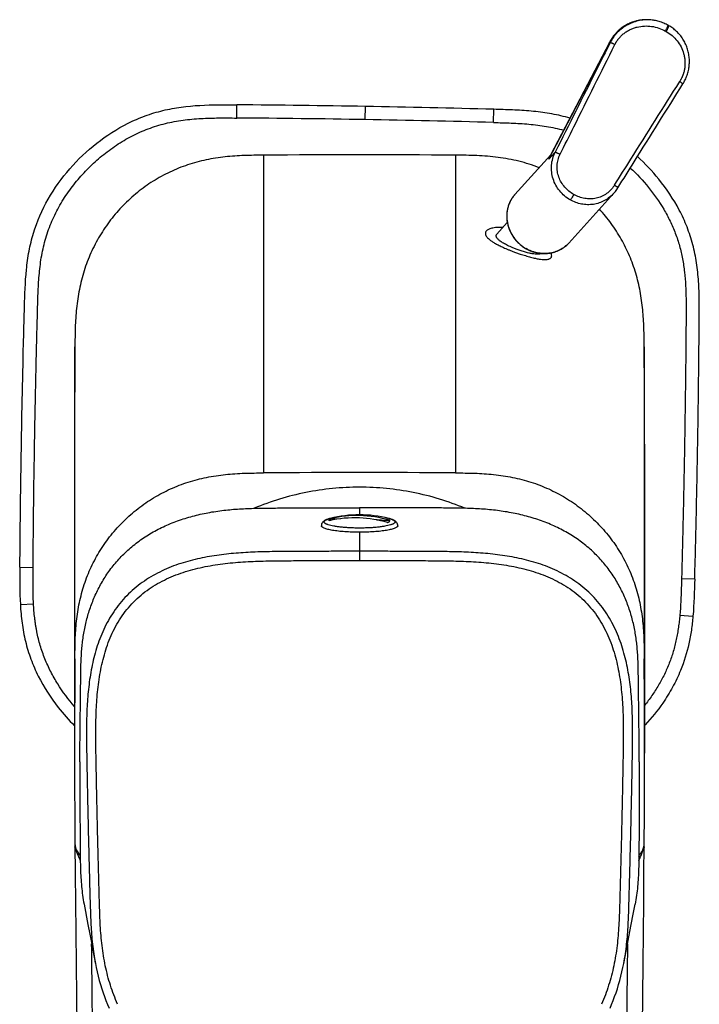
# Model space of a CAD drawing. Header units: millimetres. Extents: x 5 to 344, y -177 to 251.
# Tile 2 of 11: x 5 to 57, y -52 to 22. Entities that reach past the tile are written whole.
import ezdxf

# ---------------------------------------------------------------- set-up
doc = ezdxf.new("R2010")
doc.units = ezdxf.units.MM
doc.header["$LTSCALE"] = 23.1
doc.layers.get('0').update_dxf_attribs({"linetype": 'CONTINUOUS'})

msp = doc.modelspace()

# ---------------------------------------------------------------- linework, layer by layer
at = {"color": 7, "linetype": 'CONTINUOUS'}
for p, q in [((53.596, 22.309), (53.49, 22.324)), ((53.655, 22.3), (53.593, 22.309)), ((54.761, 21.899), (54.704, 21.931)), ((45.807, 12.097), (50.274, 20.658)), ((43.086, 9.097), (45.813, 12.109)), ((45.807, 12.097), (45.807, 12.097)), ((47.162, 5.405), (50.597, 9.198)), ((42.502, 6.963), (41.71, 6.089)), ((43.927, 4.977), (43.93, 4.976)), ((43.927, 4.977), (43.93, 4.975)), ((9.686, -26.133), (9.686, -2.466)), ((52.895, -2.466), (52.895, -26.133)), ((9.661, -9.865), (9.661, -33.309)), ((52.921, -9.865), (52.921, -33.309)), ((29.162, -15.489), (29.842, -15.51)), ((9.686, -40.205), (9.704, -42.456)), ((9.686, -40.286), (9.686, -40.287)), ((52.895, -40.309), (52.896, -40.202)), ((52.895, -40.287), (52.895, -40.286)), ((9.687, -40.415), (9.687, -40.416)), ((52.894, -40.416), (52.894, -40.416)), ((11.102, -48.531), (11.24, -49.258)), ((51.281, -49.555), (51.342, -49.253)), ((52.749, -54.358), (52.806, -49.281)), ((9.803, -51.772), (9.927, -62.806))]:
    msp.add_line(p, q, dxfattribs=at)
at = {"color": 9, "linetype": 'CONTINUOUS'}
for p, q in [((53.515, 22.32), (53.506, 22.321)), ((53.515, 22.319), (53.506, 22.321)), ((54.563, 21.459), (54.503, 21.493)), ((45.65, 11.764), (50.275, 20.622)), ((50.275, 20.622), (50.312, 20.617)), ((21.974, 14.894), (21.982, 15.894)), ((31.721, 14.771), (31.738, 15.771)), ((41.466, 14.553), (41.493, 15.553)), ((24.004, 12.072), (24.004, -12.033)), ((38.577, 12.072), (38.577, -12.033)), ((45.65, 11.764), (46.141, 12.306)), ((42.828, 8.755), (42.826, 8.752)), ((42.828, 8.755), (42.826, 8.752)), ((43.931, 4.983), (43.933, 4.981)), ((43.931, 4.983), (43.933, 4.981)), ((31.291, -14.678), (31.291, -15.21)), ((31.291, -16.537), (31.291, -18.679)), ((5.511, -19.194), (6.511, -19.202)), ((56.729, -20.088), (55.729, -20.061)), ((5.546, -22.017), (6.545, -21.963)), ((55.599, -22.82), (56.595, -22.908)), ((9.686, -40.29), (9.686, -40.289))]:
    msp.add_line(p, q, dxfattribs=at)
at = {"color": 7, "linetype": 'CONTINUOUS'}
for points in [[(53.49, 22.324), (53.395, 22.335), (53.3, 22.344), (53.205, 22.35), (53.109, 22.352), (53.014, 22.352), (52.918, 22.349), (52.823, 22.343), (52.728, 22.334), (52.633, 22.322), (52.538, 22.308), (52.444, 22.29), (52.351, 22.27), (52.258, 22.247), (52.166, 22.221), (52.075, 22.192), (51.985, 22.161), (51.895, 22.126), (51.807, 22.089), (51.72, 22.05), (51.634, 22.008), (51.55, 21.963), (51.467, 21.916), (51.385, 21.866), (51.305, 21.814), (51.227, 21.759), (51.15, 21.702), (51.075, 21.643), (51.002, 21.581), (50.931, 21.517), (50.862, 21.451), (50.794, 21.383), (50.729, 21.313), (50.666, 21.241), (50.606, 21.168), (50.547, 21.092), (50.491, 21.015), (50.437, 20.936), (50.386, 20.855), (50.337, 20.773), (50.29, 20.689), (50.274, 20.658)], [(54.704, 21.931), (54.636, 21.968), (54.553, 22.011), (54.469, 22.052), (54.383, 22.09), (54.296, 22.125), (54.207, 22.158), (54.118, 22.189), (54.027, 22.216), (53.936, 22.241), (53.843, 22.264), (53.75, 22.283), (53.655, 22.3)], [(55.833, 17.48), (55.873, 17.546), (55.919, 17.627), (55.964, 17.709), (56.005, 17.793), (56.045, 17.878), (56.081, 17.964), (56.116, 18.051), (56.148, 18.139), (56.177, 18.228), (56.204, 18.319), (56.228, 18.41), (56.25, 18.502), (56.269, 18.595), (56.285, 18.689), (56.299, 18.783), (56.309, 18.877), (56.317, 18.973), (56.322, 19.068), (56.324, 19.164), (56.324, 19.26), (56.32, 19.355), (56.314, 19.451), (56.305, 19.547), (56.292, 19.642), (56.277, 19.737), (56.259, 19.832), (56.238, 19.926), (56.215, 20.019), (56.188, 20.111), (56.159, 20.203), (56.127, 20.293), (56.092, 20.382), (56.054, 20.47), (56.014, 20.557), (55.971, 20.642), (55.926, 20.726), (55.878, 20.809), (55.828, 20.889), (55.776, 20.968), (55.721, 21.045), (55.664, 21.12), (55.604, 21.194), (55.543, 21.265), (55.479, 21.334), (55.414, 21.402), (55.347, 21.467), (55.277, 21.53), (55.206, 21.591), (55.134, 21.649), (55.059, 21.705), (54.983, 21.759), (54.906, 21.811), (54.827, 21.86), (54.761, 21.899)], [(50.597, 9.198), (50.653, 9.263), (50.708, 9.33), (50.762, 9.399), (50.813, 9.47), (50.862, 9.543), (50.9, 9.602)], [(52.806, -49.281), (52.832, -46.898), (52.856, -44.623), (52.877, -42.458), (52.895, -40.287)], [(9.704, -42.456), (9.725, -44.622), (9.749, -46.896), (9.775, -49.28), (9.803, -51.772)], [(10.38, -44.75), (10.673, -46.285), (10.818, -47.043), (10.961, -47.792), (11.102, -48.531)], [(51.341, -49.258), (51.908, -46.285), (52.054, -45.517), (52.201, -44.75)], [(11.24, -49.253), (11.3, -49.555), (11.375, -49.895), (11.454, -50.226), (11.539, -50.548), (11.629, -50.862), (11.724, -51.17), (11.824, -51.473), (11.929, -51.771), (12.04, -52.066), (12.158, -52.36), (12.276, -52.636)], [(50.306, -52.636), (50.423, -52.36), (50.541, -52.066), (50.652, -51.771), (50.758, -51.473), (50.858, -51.17), (50.952, -50.862), (51.042, -50.548), (51.127, -50.226), (51.207, -49.895), (51.281, -49.555)]]:
    msp.add_lwpolyline(points, dxfattribs=at)
at = {"color": 9, "linetype": 'CONTINUOUS'}
msp.add_lwpolyline([(31.29, -18.224), (31.29, -18.249), (31.29, -18.276), (31.29, -18.303)], dxfattribs=at)
for centre, radius, start, end in [((53.143, 19.153), 3.188, 81.87891, 83.30689), ((53.099, 19.2), 3.162, 152.7012, 153.26111), ((14.274, -984.753), 999.676, 89.000029, 89.558696), ((14.273, -984.752), 999.676, 88.441304, 88.999971), ((49.734, 10.048), 4.43, 152.45152, 157.20727), ((46.333, 11.655), 0.691, 139.05595, 139.97052), ((44.843, 7.506), 2.371, 141.96142, 142.54868), ((44.843, 7.506), 2.37, 140.5966, 141.96138), ((44.842, 7.507), 2.37, 139.91427, 140.59657), ((44.842, 7.507), 2.369, 137.83541, 139.91432), ((44.852, 7.499), 2.382, 146.37371, 148.20193), ((44.849, 7.502), 2.378, 146.10417, 146.37326), ((44.848, 7.502), 2.377, 144.46863, 146.10426), ((44.847, 7.503), 2.375, 144.02476, 144.46846), ((44.845, 7.505), 2.373, 142.54885, 144.02488), ((32.802, -18.279), 2.879, 74.7424, 75.70658), ((32.89, -17.955), 2.544, 73.86858, 74.73022), ((32.946, -17.762), 2.343, 73.61669, 73.85679), ((10.312, -40.284), 0.626, 180.56878, 190.6909), ((52.269, -40.284), 0.625, 349.28432, 359.50408), ((10.331, -40.28), 0.645, 190.69549, 195.75942), ((52.251, -40.28), 0.644, 344.20121, 349.28059)]:
    msp.add_arc(centre, radius, start, end, dxfattribs=at)
at = {"color": 7, "linetype": 'CONTINUOUS'}
for centre, radius, start, end in [((14.263, -985.634), 1001.558, 89.000256, 89.558431), ((14.254, -985.634), 1001.558, 88.441569, 88.999744), ((30.932, -24.206), 8.765, 87.65471, 102.81112), ((31.291, -24.21), 9, 75.70134, 104.29865), ((31.104, -24.027), 8.757, 88.78232, 102.81542), ((31.1, -24.23), 8.959, 73.83955, 88.77869), ((30.924, -24.408), 8.967, 73.84753, 87.65986), ((1008.608, -33.309), 998.948, 179.588413, 179.999999), ((-946.027, -33.309), 998.948, 0.000001, 0.411587), ((1008.608, -33.309), 998.947, 180.000001, 180.392084), ((-946.027, -33.309), 998.947, 359.607916, 359.999999), ((10.853, -40.136), 1.169, 180.42234, 213.33119), ((51.728, -40.136), 1.169, 326.66881, 359.57766), ((30.818, -27.031), 25.051, 213.28423, 214.16807), ((31.739, -27.015), 25.08, 325.83279, 326.71563)]:
    msp.add_arc(centre, radius, start, end, dxfattribs=at)
for centre, major_axis, ratio, start_param, end_param in [((31.291, -1033.791), (0, -1045.889), 0.984808, 3.134518, 3.148667), ((1039.661, -9.865), (0, -1045.889), 0.984808, -1.577871, -1.570796), ((-977.079, -9.865), (0, -1045.889), 0.984808, 1.570796, 1.577871), ((31.291, -1026.361), (1030, 0), 0.984809, 1.563722, 1.577871)]:
    msp.add_ellipse(centre, major_axis=major_axis, ratio=ratio, start_param=start_param, end_param=end_param, dxfattribs=at)
at = {"color": 9, "linetype": 'CONTINUOUS'}
for points, knots in [([(53.513, 22.321), (53.354, 22.344), (53.031, 22.364), (52.549, 22.32), (52.078, 22.202), (51.631, 22.013), (51.219, 21.757), (50.85, 21.44), (50.534, 21.07), (50.363, 20.794), (50.289, 20.65)], [0, 0, 0, 0, 0.124717, 0.24947, 0.374291, 0.499208, 0.624236, 0.749382, 0.874642, 1, 1, 1, 1]), ([(53.506, 22.321), (53.347, 22.339), (53.025, 22.351), (52.545, 22.298), (52.078, 22.173), (51.635, 21.98), (51.227, 21.723), (50.923, 21.459), (50.706, 21.221), (50.509, 20.968), (50.384, 20.76), (50.312, 20.617)], [0, 0, 0, 0, 0.125044, 0.250033, 0.374968, 0.499896, 0.624867, 0.749892, 0.812463, 0.87503, 1, 1, 1, 1]), ([(50.663, 20.466), (50.675, 20.486), (50.698, 20.526), (50.733, 20.586), (50.768, 20.646), (50.802, 20.707), (50.839, 20.765), (50.88, 20.822), (50.922, 20.877), (50.966, 20.931), (51.011, 20.984), (51.073, 21.053), (51.154, 21.135), (51.256, 21.229), (51.399, 21.346), (51.59, 21.478), (51.834, 21.61), (52.09, 21.717), (52.444, 21.824), (52.904, 21.891), (53.461, 21.866), (54.003, 21.737), (54.343, 21.584), (54.503, 21.493)], [0, 0, 0, 0, 0.015644, 0.03129, 0.046944, 0.062593, 0.078233, 0.09389, 0.109561, 0.125224, 0.140879, 0.156534, 0.187845, 0.219145, 0.250432, 0.312946, 0.37541, 0.437843, 0.500271, 0.625059, 0.750041, 0.875119, 1, 1, 1, 1]), ([(54.503, 21.493), (54.519, 21.521), (54.549, 21.575), (54.591, 21.654), (54.628, 21.727), (54.659, 21.791), (54.68, 21.839), (54.693, 21.871), (54.7, 21.89), (54.704, 21.906), (54.707, 21.916), (54.707, 21.923), (54.707, 21.927), (54.706, 21.93), (54.704, 21.931)], [0, 0, 0, 0, 0.194924, 0.381279, 0.552327, 0.701904, 0.82467, 0.874623, 0.916381, 0.949646, 0.974288, 0.983432, 0.990573, 1, 1, 1, 1]), ([(54.563, 21.459), (54.579, 21.487), (54.608, 21.541), (54.65, 21.62), (54.687, 21.693), (54.714, 21.749), (54.732, 21.79), (54.742, 21.816), (54.751, 21.838), (54.757, 21.858), (54.762, 21.873), (54.764, 21.884), (54.764, 21.891), (54.764, 21.895), (54.762, 21.898), (54.761, 21.899)], [0, 0, 0, 0, 0.194548, 0.380555, 0.551307, 0.700665, 0.765627, 0.823329, 0.87328, 0.915083, 0.948455, 0.973294, 0.982589, 0.989934, 1, 1, 1, 1]), ([(54.563, 21.459), (54.723, 21.368), (55.024, 21.156), (55.407, 20.76), (55.704, 20.299), (55.872, 19.874), (55.953, 19.52), (55.987, 19.248), (55.993, 18.974), (55.974, 18.745), (55.945, 18.563), (55.916, 18.428), (55.885, 18.316), (55.857, 18.228), (55.834, 18.163), (55.81, 18.098), (55.784, 18.033), (55.757, 17.969), (55.726, 17.907), (55.692, 17.846), (55.658, 17.786), (55.625, 17.725), (55.602, 17.684), (55.591, 17.664)], [0, 0, 0, 0, 0.125493, 0.250172, 0.374153, 0.497881, 0.559927, 0.622149, 0.684605, 0.747324, 0.778791, 0.810314, 0.841888, 0.857686, 0.873491, 0.889309, 0.905139, 0.920957, 0.936761, 0.952572, 0.968387, 0.984194, 1, 1, 1, 1]), ([(50.312, 20.617), (49.964, 19.925), (48.574, 17.154), (47.184, 14.384), (46.141, 12.306)], [0, 0, 0, 0, 0.249987, 1, 1, 1, 1]), ([(50.274, 20.62), (50.272, 20.627), (50.269, 20.64), (50.271, 20.653), (50.274, 20.658)], [0, 0, 0, 0, 0.556384, 1, 1, 1, 1]), ([(50.663, 20.466), (50.641, 20.477), (50.599, 20.497), (50.537, 20.526), (50.48, 20.552), (50.43, 20.574), (50.388, 20.592), (50.357, 20.604), (50.338, 20.611), (50.327, 20.614), (50.319, 20.616), (50.314, 20.617), (50.312, 20.617)], [0, 0, 0, 0, 0.19136, 0.371085, 0.534938, 0.679053, 0.800047, 0.895113, 0.932232, 0.962138, 0.98472, 1, 1, 1, 1]), ([(55.591, 17.664), (55.609, 17.652), (55.643, 17.629), (55.692, 17.596), (55.734, 17.566), (55.77, 17.54), (55.798, 17.518), (55.816, 17.503), (55.826, 17.493), (55.83, 17.488), (55.832, 17.485), (55.833, 17.483), (55.833, 17.481), (55.833, 17.48)], [0, 0, 0, 0, 0.211259, 0.404447, 0.575523, 0.720915, 0.837631, 0.923368, 0.954156, 0.976818, 0.985171, 0.991646, 1, 1, 1, 1]), ([(6.511, -19.202), (6.518, -18.293), (6.534, -16.475), (6.566, -13.749), (6.606, -11.023), (6.645, -8.751), (6.68, -6.934), (6.708, -5.571), (6.738, -4.208), (6.77, -2.845), (6.799, -1.709), (6.822, -0.801), (6.84, -0.119), (6.858, 0.562), (6.878, 1.243), (6.904, 1.924), (6.943, 2.604), (7, 3.283), (7.081, 3.959), (7.191, 4.632), (7.336, 5.298), (7.518, 5.954), (7.741, 6.599), (8.002, 7.228), (8.299, 7.842), (8.63, 8.437), (9.116, 9.205), (9.661, 9.933), (10.258, 10.619), (10.729, 11.111), (11.223, 11.58), (11.739, 12.025), (12.276, 12.444), (13.02, 12.966), (13.999, 13.544), (15.245, 14.101), (16.549, 14.504), (17.891, 14.754), (19.023, 14.853), (19.93, 14.888), (20.612, 14.899), (21.293, 14.899), (21.747, 14.895), (21.974, 14.894)], [0, 0, 0, 0, 0.062527, 0.125054, 0.18758, 0.250106, 0.281369, 0.312632, 0.343896, 0.37516, 0.406425, 0.422058, 0.43769, 0.453323, 0.468955, 0.484581, 0.500198, 0.515812, 0.531432, 0.547054, 0.562678, 0.578298, 0.593916, 0.609537, 0.625159, 0.640779, 0.656396, 0.687632, 0.703256, 0.718877, 0.734495, 0.750114, 0.765736, 0.78136, 0.812587, 0.843816, 0.875042, 0.906276, 0.937506, 0.953134, 0.968758, 0.984375, 1, 1, 1, 1]), ([(41.466, 14.553), (41.689, 14.547), (42.136, 14.535), (42.806, 14.512), (43.476, 14.479), (44.368, 14.414), (45.479, 14.281), (46.354, 14.091), (46.785, 13.972)], [0, 0, 0, 0, 0.125043, 0.250021, 0.375052, 0.500113, 0.750045, 1, 1, 1, 1]), ([(45.805, 12.099), (45.785, 12.075), (45.748, 12.026), (45.689, 11.916), (45.661, 11.826), (45.65, 11.764)], [0, 0, 0, 0, 0.247287, 0.493904, 1, 1, 1, 1]), ([(47.284, 8.681), (47.132, 8.768), (46.842, 8.97), (46.47, 9.346), (46.174, 9.783), (45.965, 10.267), (45.854, 10.781), (45.845, 11.306), (45.938, 11.823), (46.064, 12.15), (46.141, 12.306)], [0, 0, 0, 0, 0.125439, 0.251079, 0.376516, 0.501541, 0.626173, 0.750631, 0.875183, 1, 1, 1, 1]), ([(46.141, 12.306), (46.143, 12.306), (46.148, 12.305), (46.157, 12.303), (46.169, 12.299), (46.19, 12.291), (46.222, 12.278), (46.267, 12.259), (46.321, 12.235), (46.382, 12.207), (46.447, 12.175), (46.493, 12.153), (46.516, 12.142)], [0, 0, 0, 0, 0.014989, 0.037459, 0.067406, 0.104695, 0.200388, 0.322189, 0.467004, 0.631123, 0.810325, 1, 1, 1, 1]), ([(47.548, 9.09), (47.419, 9.164), (47.173, 9.333), (46.853, 9.644), (46.591, 10.007), (46.4, 10.411), (46.291, 10.844), (46.275, 11.216), (46.307, 11.51), (46.354, 11.727), (46.423, 11.939), (46.483, 12.075), (46.516, 12.142)], [0, 0, 0, 0, 0.125161, 0.250533, 0.375762, 0.500666, 0.625293, 0.749865, 0.812293, 0.87479, 0.93736, 1, 1, 1, 1]), ([(51.839, 11.101), (52.334, 10.644), (53.259, 9.657), (54.231, 8.273), (54.868, 7.084), (55.269, 6.155), (55.534, 5.354), (55.702, 4.701), (55.806, 4.206), (55.89, 3.707), (55.977, 3.038), (56.043, 2.198), (56.069, 1.355), (56.075, 0.681), (56.075, 0.175), (56.071, -0.331), (56.067, -0.837), (56.063, -1.343), (56.057, -2.017), (56.049, -2.861), (56.039, -3.873), (56.027, -4.884), (56.01, -6.234), (55.987, -7.92), (55.954, -9.944), (55.917, -11.967), (55.877, -13.991), (55.817, -16.689), (55.766, -18.712), (55.729, -20.061)], [0, 0, 0, 0, 0.062429, 0.124863, 0.156094, 0.187331, 0.218561, 0.23418, 0.249803, 0.265427, 0.281049, 0.312283, 0.343511, 0.359133, 0.374761, 0.390393, 0.406025, 0.421656, 0.437288, 0.468551, 0.499814, 0.531077, 0.562339, 0.624862, 0.687384, 0.749907, 0.81243, 0.874953, 1, 1, 1, 1]), ([(50.637, 9.799), (50.598, 9.736), (50.513, 9.614), (50.322, 9.389), (50.045, 9.146), (49.725, 8.965), (49.453, 8.861), (49.173, 8.786), (48.81, 8.745), (48.446, 8.774), (48.16, 8.836), (47.879, 8.924), (47.677, 9.017), (47.548, 9.09)], [0, 0, 0, 0, 0.063381, 0.126567, 0.252021, 0.376425, 0.438425, 0.500335, 0.624085, 0.748435, 0.811012, 0.873829, 1, 1, 1, 1]), ([(50.9, 9.602), (50.901, 9.603), (50.901, 9.605), (50.899, 9.607), (50.897, 9.61), (50.892, 9.615), (50.881, 9.626), (50.861, 9.642), (50.831, 9.666), (50.792, 9.694), (50.746, 9.726), (50.693, 9.762), (50.656, 9.786), (50.637, 9.799)], [0, 0, 0, 0, 0.007917, 0.014303, 0.022629, 0.045374, 0.076382, 0.162829, 0.280396, 0.426504, 0.597841, 0.790481, 1, 1, 1, 1]), ([(50.586, 9.186), (50.485, 9.074), (50.264, 8.867), (49.887, 8.617), (49.474, 8.437), (49.036, 8.331), (48.585, 8.303), (48.134, 8.353), (47.694, 8.476), (47.417, 8.606), (47.284, 8.681)], [0, 0, 0, 0, 0.125431, 0.250007, 0.374014, 0.49792, 0.622211, 0.74725, 0.873207, 1, 1, 1, 1]), ([(47.548, 9.09), (47.523, 9.046), (47.474, 8.961), (47.402, 8.845), (47.347, 8.762), (47.308, 8.71), (47.292, 8.69), (47.284, 8.681)], [0, 0, 0, 0, 0.314503, 0.603222, 0.83898, 0.929906, 1, 1, 1, 1]), ([(42.826, 8.752), (42.78, 8.678), (42.697, 8.524), (42.596, 8.28), (42.523, 8.026), (42.46, 7.675), (42.453, 7.222), (42.554, 6.683), (42.763, 6.168), (43.018, 5.776), (43.265, 5.495), (43.537, 5.238), (43.768, 5.076), (43.931, 4.983)], [0, 0, 0, 0, 0.059889, 0.12003, 0.1805, 0.241363, 0.364266, 0.489043, 0.615521, 0.743254, 0.807471, 0.871753, 1, 1, 1, 1]), ([(42.155, 6.581), (42.058, 6.587), (41.878, 6.592), (41.63, 6.58), (41.425, 6.553), (41.26, 6.515), (41.129, 6.47), (41.027, 6.419), (40.95, 6.365), (40.894, 6.307), (40.857, 6.248), (40.838, 6.186), (40.834, 6.124), (40.845, 6.061), (40.867, 5.998), (40.902, 5.935), (40.947, 5.871), (41.024, 5.781), (41.148, 5.668), (41.33, 5.535), (41.552, 5.396), (41.817, 5.252), (42.131, 5.1), (42.43, 4.969), (42.704, 4.858), (42.94, 4.767), (43.203, 4.671), (43.388, 4.607), (43.486, 4.574)], [0, 0, 0, 0, 0.062547, 0.115507, 0.159212, 0.194919, 0.224041, 0.247882, 0.267596, 0.28423, 0.298764, 0.312124, 0.32514, 0.338483, 0.352641, 0.367938, 0.384584, 0.402715, 0.443769, 0.491732, 0.547239, 0.61122, 0.685142, 0.771461, 0.820463, 0.87426, 0.933925, 1, 1, 1, 1]), ([(47.162, 5.405), (47.067, 5.3), (46.857, 5.106), (46.493, 4.876), (46.092, 4.711), (45.664, 4.618), (45.221, 4.598), (44.851, 4.643), (44.559, 4.714), (44.272, 4.809), (44.065, 4.906), (43.933, 4.981)], [0, 0, 0, 0, 0.121113, 0.242755, 0.365391, 0.489366, 0.61487, 0.741919, 0.806033, 0.870463, 1, 1, 1, 1]), ([(43.486, 4.574), (43.549, 4.553), (43.678, 4.511), (43.876, 4.45), (44.076, 4.392), (44.271, 4.337), (44.456, 4.29), (44.67, 4.241), (44.899, 4.196), (45.133, 4.164), (45.321, 4.152), (45.471, 4.155), (45.592, 4.172), (45.688, 4.2), (45.763, 4.239), (45.818, 4.288), (45.854, 4.347), (45.872, 4.415), (45.872, 4.489), (45.857, 4.571), (45.837, 4.626), (45.825, 4.654)], [0, 0, 0, 0, 0.071224, 0.145886, 0.221234, 0.29464, 0.363307, 0.425514, 0.53048, 0.6132, 0.678886, 0.731595, 0.774278, 0.809225, 0.838425, 0.863861, 0.887591, 0.911616, 0.937608, 0.966788, 1, 1, 1, 1]), ([(31.291, -16.219), (31.169, -16.219), (30.929, -16.216), (30.574, -16.203), (30.233, -16.183), (29.911, -16.154), (29.614, -16.119), (29.347, -16.077), (29.116, -16.029), (28.949, -15.983), (28.836, -15.944), (28.767, -15.914), (28.71, -15.885), (28.665, -15.854), (28.631, -15.823), (28.608, -15.791), (28.599, -15.758), (28.604, -15.724), (28.621, -15.691), (28.651, -15.66), (28.693, -15.629), (28.746, -15.599), (28.811, -15.57), (28.918, -15.53), (29.006, -15.505), (29.068, -15.489)], [0, 0, 0, 0, 0.108282, 0.214638, 0.317182, 0.414102, 0.503706, 0.584459, 0.655026, 0.714338, 0.739544, 0.761714, 0.780859, 0.797066, 0.810553, 0.821761, 0.831502, 0.841002, 0.851578, 0.864197, 0.879414, 0.897511, 0.918613, 0.942753, 1, 1, 1, 1]), ([(33.606, -15.514), (33.635, -15.523), (33.689, -15.539), (33.763, -15.567), (33.827, -15.595), (33.88, -15.624), (33.923, -15.654), (33.954, -15.684), (33.974, -15.715), (33.982, -15.748), (33.977, -15.781), (33.96, -15.812), (33.931, -15.843), (33.891, -15.872), (33.84, -15.901), (33.779, -15.93), (33.706, -15.958), (33.59, -15.996), (33.421, -16.039), (33.189, -16.084), (32.926, -16.124), (32.634, -16.158), (32.319, -16.185), (31.986, -16.204), (31.641, -16.216), (31.408, -16.219), (31.291, -16.219)], [0, 0, 0, 0, 0.02731, 0.051702, 0.073149, 0.091676, 0.107382, 0.1205, 0.131485, 0.141145, 0.150661, 0.161261, 0.173847, 0.188943, 0.206821, 0.227605, 0.251333, 0.277989, 0.339826, 0.412382, 0.494595, 0.585178, 0.682663, 0.785446, 0.891817, 1, 1, 1, 1]), ([(31.291, -17.981), (30.812, -17.981), (29.856, -17.982), (28.421, -17.985), (27.226, -17.989), (26.269, -17.993), (25.55, -17.998), (24.828, -18.004), (24.104, -18.016), (23.378, -18.039), (22.648, -18.074), (21.916, -18.124), (21.182, -18.194), (20.448, -18.286), (19.714, -18.405), (18.982, -18.554), (18.253, -18.738), (17.53, -18.961), (16.817, -19.229), (16.119, -19.545), (15.442, -19.914), (14.793, -20.338), (14.18, -20.817), (13.61, -21.35), (13.091, -21.932), (12.626, -22.558), (12.085, -23.435), (11.547, -24.599), (11.1, -26.053), (10.86, -27.285), (10.73, -28.271), (10.635, -29.251), (10.585, -30.23), (10.565, -31.205), (10.562, -31.932), (10.568, -32.656), (10.58, -33.377), (10.592, -34.096), (10.606, -34.814), (10.62, -35.531), (10.639, -36.488), (10.664, -37.684), (10.696, -39.119), (10.731, -40.554), (10.761, -41.75), (10.786, -42.707), (10.806, -43.424), (10.826, -44.142), (10.846, -44.861), (10.869, -45.584), (10.91, -46.559), (11.003, -47.787), (11.147, -48.765), (11.24, -49.253)], [0, 0, 0, 0, 0.030453, 0.060891, 0.091325, 0.106561, 0.121822, 0.137121, 0.152482, 0.167913, 0.183416, 0.198987, 0.214622, 0.230319, 0.246085, 0.261935, 0.277888, 0.293936, 0.310084, 0.326332, 0.34268, 0.359117, 0.375624, 0.39217, 0.408719, 0.425239, 0.441689, 0.474301, 0.506506, 0.538322, 0.554104, 0.569806, 0.60099, 0.616478, 0.631905, 0.647274, 0.662573, 0.677812, 0.693042, 0.708275, 0.723507, 0.753972, 0.784436, 0.8149, 0.845363, 0.860595, 0.875826, 0.89106, 0.906299, 0.92163, 0.937108, 0.968396, 1, 1, 1, 1]), ([(51.342, -49.253), (51.435, -48.765), (51.578, -47.787), (51.671, -46.559), (51.713, -45.584), (51.735, -44.861), (51.755, -44.142), (51.775, -43.424), (51.795, -42.707), (51.82, -41.75), (51.85, -40.554), (51.885, -39.119), (51.917, -37.684), (51.942, -36.488), (51.961, -35.531), (51.975, -34.814), (51.989, -34.096), (52.002, -33.377), (52.013, -32.656), (52.019, -31.932), (52.016, -31.205), (51.996, -30.23), (51.946, -29.251), (51.851, -28.271), (51.721, -27.285), (51.481, -26.053), (51.034, -24.599), (50.497, -23.435), (49.955, -22.558), (49.49, -21.932), (48.971, -21.35), (48.401, -20.817), (47.788, -20.338), (47.139, -19.914), (46.462, -19.545), (45.764, -19.229), (45.051, -18.961), (44.328, -18.738), (43.599, -18.554), (42.867, -18.405), (42.133, -18.286), (41.399, -18.194), (40.665, -18.124), (39.933, -18.074), (39.204, -18.039), (38.477, -18.016), (37.753, -18.004), (37.032, -17.998), (36.312, -17.993), (35.355, -17.989), (34.16, -17.985), (32.725, -17.982), (31.769, -17.981), (31.291, -17.981)], [0, 0, 0, 0, 0.031604, 0.062892, 0.07837, 0.093701, 0.10894, 0.124174, 0.139405, 0.154637, 0.1851, 0.215564, 0.246028, 0.276493, 0.291725, 0.306958, 0.322188, 0.337427, 0.352726, 0.368095, 0.383522, 0.39901, 0.430194, 0.445896, 0.461678, 0.493494, 0.525699, 0.558311, 0.574761, 0.591281, 0.60783, 0.624376, 0.640883, 0.65732, 0.673668, 0.689916, 0.706064, 0.722112, 0.738065, 0.753915, 0.769681, 0.785378, 0.801013, 0.816584, 0.832087, 0.847518, 0.862879, 0.878178, 0.893439, 0.908675, 0.939109, 0.969547, 1, 1, 1, 1]), ([(6.545, -21.963), (6.533, -21.733), (6.498, -20.813), (6.506, -19.892), (6.511, -19.202)], [0, 0, 0, 0, 0.250008, 1, 1, 1, 1]), ([(12.925, -52.353), (12.719, -51.882), (12.359, -50.919), (12.036, -49.675), (11.849, -48.665), (11.742, -47.902), (11.665, -47.136), (11.612, -46.367), (11.577, -45.598), (11.554, -44.828), (11.532, -44.058), (11.511, -43.288), (11.49, -42.518), (11.463, -41.492), (11.431, -40.208), (11.394, -38.668), (11.361, -37.128), (11.334, -35.845), (11.314, -34.818), (11.3, -34.048), (11.289, -33.407), (11.28, -32.893), (11.274, -32.38), (11.27, -31.738), (11.279, -30.712), (11.317, -29.686), (11.4, -28.663), (11.519, -27.643), (11.702, -26.632), (11.967, -25.64), (12.212, -24.91), (12.509, -24.199), (12.862, -23.514), (13.272, -22.862), (13.742, -22.25), (14.268, -21.687), (14.846, -21.177), (15.469, -20.724), (16.13, -20.328), (16.821, -19.988), (17.774, -19.604), (19.008, -19.245), (20.271, -19.011), (21.289, -18.884), (22.056, -18.813), (22.824, -18.763), (23.593, -18.729), (24.234, -18.712), (24.747, -18.703), (25.132, -18.699), (25.517, -18.696), (26.03, -18.692), (26.672, -18.689), (27.442, -18.686), (28.211, -18.683), (28.981, -18.681), (30.008, -18.68), (30.777, -18.679), (31.291, -18.679)], [0, 0, 0, 0, 0.031249, 0.062499, 0.07813, 0.09376, 0.109391, 0.125022, 0.140653, 0.156285, 0.171917, 0.187548, 0.20318, 0.218812, 0.250075, 0.281338, 0.312602, 0.343865, 0.359497, 0.375128, 0.39076, 0.398576, 0.406392, 0.422022, 0.437645, 0.468888, 0.484511, 0.500134, 0.531369, 0.546992, 0.562612, 0.578232, 0.593852, 0.60947, 0.625088, 0.640706, 0.656324, 0.671942, 0.687562, 0.703181, 0.718803, 0.750042, 0.781263, 0.796884, 0.812515, 0.828146, 0.843767, 0.859384, 0.867194, 0.875007, 0.882821, 0.890634, 0.906259, 0.921882, 0.937505, 0.953128, 0.968752, 1, 1, 1, 1]), ([(31.291, -18.679), (31.804, -18.679), (32.574, -18.68), (33.6, -18.681), (34.37, -18.683), (35.139, -18.686), (35.909, -18.689), (36.551, -18.692), (37.064, -18.696), (37.449, -18.699), (37.834, -18.703), (38.347, -18.712), (38.988, -18.729), (39.757, -18.763), (40.525, -18.813), (41.292, -18.884), (42.311, -19.011), (43.573, -19.245), (44.807, -19.604), (45.76, -19.988), (46.451, -20.328), (47.112, -20.724), (47.735, -21.177), (48.314, -21.687), (48.839, -22.25), (49.309, -22.862), (49.719, -23.514), (50.072, -24.199), (50.369, -24.91), (50.614, -25.64), (50.88, -26.632), (51.062, -27.643), (51.181, -28.663), (51.265, -29.686), (51.302, -30.712), (51.311, -31.738), (51.307, -32.38), (51.301, -32.893), (51.293, -33.407), (51.281, -34.048), (51.267, -34.818), (51.247, -35.845), (51.221, -37.128), (51.187, -38.668), (51.15, -40.208), (51.118, -41.492), (51.091, -42.518), (51.07, -43.288), (51.049, -44.058), (51.027, -44.828), (51.004, -45.598), (50.969, -46.367), (50.916, -47.136), (50.839, -47.902), (50.732, -48.665), (50.545, -49.675), (50.222, -50.919), (49.862, -51.882), (49.656, -52.353)], [0, 0, 0, 0, 0.031248, 0.046872, 0.062495, 0.078118, 0.093741, 0.109366, 0.117179, 0.124993, 0.132806, 0.140616, 0.156233, 0.171854, 0.187485, 0.203116, 0.218737, 0.249958, 0.281197, 0.296819, 0.312438, 0.328058, 0.343676, 0.359294, 0.374912, 0.39053, 0.406148, 0.421768, 0.437388, 0.453008, 0.468631, 0.499866, 0.515489, 0.531112, 0.562355, 0.577978, 0.593608, 0.601424, 0.60924, 0.624872, 0.640503, 0.656135, 0.687398, 0.718662, 0.749925, 0.781188, 0.79682, 0.812452, 0.828083, 0.843715, 0.859347, 0.874978, 0.890609, 0.90624, 0.92187, 0.937501, 0.968751, 1, 1, 1, 1]), ([(55.729, -20.061), (55.723, -20.291), (55.698, -21.211), (55.66, -22.132), (55.599, -22.82)], [0, 0, 0, 0, 0.250021, 1, 1, 1, 1]), ([(9.66, -29.758), (9.192, -29.22), (8.549, -28.358), (7.841, -27.117), (7.468, -26.306), (7.217, -25.637), (7.052, -25.128), (6.912, -24.611), (6.815, -24.176), (6.749, -23.825), (6.705, -23.561), (6.667, -23.296), (6.622, -22.942), (6.579, -22.498), (6.555, -22.142), (6.545, -21.963)], [0, 0, 0, 0, 0.249836, 0.374846, 0.499852, 0.562365, 0.624879, 0.687399, 0.749919, 0.781178, 0.812438, 0.843698, 0.87496, 0.93748, 1, 1, 1, 1]), ([(55.599, -22.82), (55.585, -22.975), (55.554, -23.285), (55.495, -23.749), (55.421, -24.211), (55.333, -24.67), (55.227, -25.126), (55.103, -25.577), (54.961, -26.022), (54.8, -26.462), (54.622, -26.894), (54.361, -27.46), (53.992, -28.148), (53.488, -28.936), (53.116, -29.437), (52.922, -29.681)], [0, 0, 0, 0, 0.062506, 0.125012, 0.187517, 0.25002, 0.312523, 0.375031, 0.437535, 0.500036, 0.562535, 0.625038, 0.750027, 0.875016, 1, 1, 1, 1]), ([(9.687, -40.416), (9.687, -40.419), (9.688, -40.427), (9.692, -40.446), (9.701, -40.478), (9.715, -40.523), (9.734, -40.577), (9.756, -40.636), (9.78, -40.701), (9.806, -40.769), (9.844, -40.864), (9.895, -40.987), (9.959, -41.137), (10.025, -41.29), (10.071, -41.393), (10.095, -41.445)], [0, 0, 0, 0, 0.008785, 0.020813, 0.053976, 0.097559, 0.149391, 0.20745, 0.270118, 0.336188, 0.404824, 0.547652, 0.695506, 0.846646, 1, 1, 1, 1]), ([(9.71, -40.455), (9.707, -40.452), (9.702, -40.446), (9.694, -40.437), (9.688, -40.427), (9.687, -40.419), (9.687, -40.416)], [0, 0, 0, 0, 0.295243, 0.537825, 0.762715, 1, 1, 1, 1]), ([(9.71, -40.455), (9.712, -40.457), (9.722, -40.468), (9.732, -40.48), (9.739, -40.489)], [0, 0, 0, 0, 0.213613, 1, 1, 1, 1]), ([(52.486, -41.445), (52.51, -41.393), (52.556, -41.29), (52.623, -41.137), (52.686, -40.987), (52.746, -40.842), (52.792, -40.725), (52.826, -40.637), (52.847, -40.577), (52.866, -40.523), (52.88, -40.478), (52.889, -40.446), (52.893, -40.427), (52.894, -40.419), (52.894, -40.416)], [0, 0, 0, 0, 0.153379, 0.304537, 0.452419, 0.595273, 0.729965, 0.792619, 0.850706, 0.9026, 0.946237, 0.979393, 0.991355, 1, 1, 1, 1]), ([(52.843, -40.489), (52.845, -40.486), (52.854, -40.474), (52.864, -40.463), (52.871, -40.455)], [0, 0, 0, 0, 0.28553, 1, 1, 1, 1]), ([(52.894, -40.416), (52.894, -40.417), (52.893, -40.421), (52.892, -40.427), (52.89, -40.432), (52.886, -40.438), (52.879, -40.445), (52.874, -40.452), (52.871, -40.455)], [0, 0, 0, 0, 0.09938, 0.248843, 0.361339, 0.462182, 0.692904, 1, 1, 1, 1]), ([(11.032, -54.553), (11.019, -53.422), (10.994, -51.16), (10.968, -48.898), (10.956, -47.768)], [0, 0, 0, 0, 0.5, 1, 1, 1, 1]), ([(51.625, -47.768), (51.613, -48.898), (51.588, -51.16), (51.562, -53.422), (51.549, -54.553)], [0, 0, 0, 0, 0.5, 1, 1, 1, 1])]:
    msp.add_open_spline(points, degree=3, knots=knots, dxfattribs=at)
at = {"color": 7, "linetype": 'CONTINUOUS'}
for points, knots in [([(46.516, 12.142), (46.862, 12.836), (48.245, 15.61), (49.627, 18.385), (50.663, 20.466)], [0, 0, 0, 0, 0.250014, 1, 1, 1, 1]), ([(50.637, 9.799), (51.05, 10.454), (52.702, 13.076), (54.353, 15.698), (55.591, 17.664)], [0, 0, 0, 0, 0.250016, 1, 1, 1, 1]), ([(50.9, 9.602), (51.312, 10.259), (52.956, 12.885), (54.6, 15.511), (55.833, 17.48)], [0, 0, 0, 0, 0.250015, 1, 1, 1, 1]), ([(5.511, -19.194), (5.533, -16.37), (5.6, -10.722), (5.725, -4.608), (5.82, -0.841), (5.87, 1.011), (5.925, 2.882), (6.183, 4.778), (6.624, 6.621), (7.579, 8.81), (9.239, 11.099), (11.277, 13.045), (13.267, 14.327), (15.008, 15.079), (16.367, 15.489), (18.249, 15.835), (19.896, 15.898), (21.28, 15.899), (21.749, 15.896), (21.982, 15.894)], [0, 0, 0, 0, 0.193998, 0.387996, 0.420328, 0.452659, 0.515736, 0.546168, 0.576082, 0.635691, 0.695908, 0.756391, 0.816477, 0.846293, 0.876218, 0.906144, 0.967985, 0.983992, 1, 1, 1, 1]), ([(47.257, 14.877), (47.202, 14.894), (46.693, 15.04), (45.716, 15.256), (44.314, 15.431), (43.139, 15.5), (42.198, 15.534), (41.728, 15.547), (41.493, 15.553)], [0, 0, 0, 0, 0.029918, 0.272438, 0.514959, 0.757479, 0.87874, 1, 1, 1, 1]), ([(24.004, 12.072), (23.518, 12.069), (22.789, 12.061), (21.817, 12.013), (21.091, 11.951), (20.368, 11.855), (19.65, 11.724), (18.941, 11.554), (18.242, 11.344), (17.557, 11.092), (16.889, 10.8), (16.239, 10.469), (15.61, 10.099), (15.005, 9.691), (14.231, 9.102), (13.331, 8.282), (12.375, 7.177), (11.552, 5.97), (10.99, 4.89), (10.618, 3.991), (10.378, 3.303), (10.178, 2.601), (10.017, 1.89), (9.892, 1.171), (9.801, 0.447), (9.742, -0.28), (9.697, -1.251), (9.69, -1.98), (9.686, -2.466)], [0, 0, 0, 0, 0.062508, 0.093762, 0.125016, 0.15627, 0.187524, 0.218777, 0.25003, 0.281283, 0.312535, 0.343788, 0.375041, 0.406294, 0.437546, 0.500025, 0.562505, 0.624984, 0.687463, 0.718716, 0.749969, 0.781222, 0.812475, 0.843729, 0.874983, 0.906237, 0.937492, 1, 1, 1, 1]), ([(44.922, 11.125), (44.671, 11.223), (44.164, 11.402), (43.386, 11.621), (42.597, 11.791), (41.8, 11.916), (40.997, 11.998), (40.191, 12.044), (39.384, 12.065), (38.846, 12.07), (38.577, 12.072)], [0, 0, 0, 0, 0.124994, 0.249988, 0.374986, 0.499985, 0.624986, 0.749989, 0.874994, 1, 1, 1, 1]), ([(56.729, -20.088), (56.78, -18.207), (56.872, -14.442), (56.978, -8.796), (57.038, -4.174), (57.064, -1.35), (57.074, 0.062), (57.079, 1.087), (57.035, 2.499), (56.892, 3.905), (56.609, 5.29), (56.169, 6.635), (55.382, 8.348), (54.154, 10.182), (52.962, 11.438), (52.379, 11.963)], [0, 0, 0, 0, 0.169007, 0.338013, 0.50702, 0.583963, 0.591523, 0.633775, 0.676026, 0.718278, 0.76053, 0.802781, 0.845033, 0.929536, 1, 1, 1, 1]), ([(43.086, 9.097), (43.021, 9.026), (42.9, 8.875), (42.747, 8.628), (42.625, 8.363), (42.534, 8.084), (42.477, 7.795), (42.453, 7.499), (42.464, 7.2), (42.523, 6.801), (42.68, 6.314), (42.94, 5.87), (43.201, 5.551), (43.421, 5.333), (43.664, 5.14), (43.838, 5.028), (43.927, 4.977)], [0, 0, 0, 0, 0.060111, 0.120332, 0.18077, 0.241516, 0.302647, 0.36422, 0.426267, 0.488797, 0.61503, 0.742723, 0.807002, 0.871379, 0.935746, 1, 1, 1, 1]), ([(52.895, -2.466), (52.892, -1.996), (52.882, -1.057), (52.804, 0.352), (52.609, 1.75), (52.279, 3.123), (51.799, 4.451), (51.174, 5.718), (50.408, 6.905), (49.812, 7.634), (49.495, 7.981)], [0, 0, 0, 0, 0.125038, 0.250061, 0.375067, 0.500061, 0.625047, 0.750031, 0.875015, 1, 1, 1, 1]), ([(43.486, 4.835), (43.385, 4.868), (43.199, 4.934), (42.941, 5.035), (42.72, 5.13), (42.528, 5.22), (42.36, 5.306), (42.213, 5.388), (42.085, 5.467), (41.974, 5.543), (41.88, 5.618), (41.801, 5.69), (41.739, 5.761), (41.692, 5.83), (41.664, 5.899), (41.656, 5.956), (41.661, 5.999), (41.675, 6.042), (41.694, 6.071), (41.71, 6.089)], [0, 0, 0, 0, 0.135062, 0.251462, 0.352765, 0.442051, 0.521475, 0.59251, 0.656181, 0.71321, 0.764124, 0.809329, 0.849196, 0.884163, 0.914923, 0.942752, 0.956284, 0.970039, 1, 1, 1, 1]), ([(43.93, 4.975), (44.062, 4.901), (44.269, 4.804), (44.556, 4.709), (44.847, 4.638), (45.217, 4.594), (45.66, 4.615), (46.089, 4.709), (46.491, 4.874), (46.856, 5.105), (47.067, 5.3), (47.162, 5.405)], [0, 0, 0, 0, 0.129193, 0.193477, 0.257468, 0.384348, 0.509801, 0.633847, 0.756664, 0.878574, 1, 1, 1, 1]), ([(45.079, 4.615), (45.056, 4.602), (45, 4.581), (44.9, 4.562), (44.769, 4.556), (44.599, 4.566), (44.38, 4.596), (44.109, 4.653), (43.803, 4.734), (43.591, 4.8), (43.486, 4.835)], [0, 0, 0, 0, 0.04812, 0.108842, 0.186699, 0.287722, 0.420216, 0.592271, 0.796341, 1, 1, 1, 1]), ([(9.686, -26.133), (9.69, -25.658), (9.697, -24.945), (9.743, -23.996), (9.803, -23.286), (9.896, -22.579), (10.023, -21.877), (10.187, -21.183), (10.391, -20.498), (10.635, -19.827), (10.918, -19.171), (11.24, -18.533), (11.72, -17.708), (12.413, -16.732), (13.376, -15.665), (14.46, -14.717), (15.45, -14.035), (16.287, -13.563), (16.935, -13.246), (17.601, -12.967), (18.283, -12.726), (18.978, -12.526), (19.683, -12.364), (20.395, -12.239), (21.113, -12.148), (21.834, -12.089), (22.798, -12.044), (23.522, -12.036), (24.004, -12.033)], [0, 0, 0, 0, 0.062029, 0.093046, 0.124064, 0.155086, 0.186116, 0.217154, 0.248206, 0.279274, 0.310361, 0.341469, 0.372601, 0.434916, 0.49734, 0.559875, 0.622519, 0.653893, 0.685291, 0.716709, 0.748147, 0.779601, 0.811069, 0.842547, 0.874032, 0.905522, 0.937015, 1, 1, 1, 1]), ([(38.577, -12.033), (39.06, -12.036), (39.783, -12.044), (40.747, -12.089), (41.468, -12.148), (42.186, -12.239), (42.899, -12.364), (43.604, -12.526), (44.298, -12.726), (44.98, -12.967), (45.646, -13.246), (46.294, -13.563), (47.131, -14.035), (48.121, -14.717), (49.205, -15.665), (50.168, -16.732), (50.861, -17.708), (51.341, -18.533), (51.663, -19.171), (51.947, -19.827), (52.191, -20.498), (52.394, -21.183), (52.558, -21.877), (52.685, -22.579), (52.778, -23.286), (52.838, -23.996), (52.884, -24.945), (52.891, -25.658), (52.895, -26.133)], [0, 0, 0, 0, 0.062985, 0.094478, 0.125968, 0.157453, 0.188931, 0.220398, 0.251853, 0.28329, 0.314709, 0.346106, 0.37748, 0.440124, 0.50266, 0.565084, 0.627398, 0.658531, 0.689639, 0.720726, 0.751794, 0.782845, 0.813884, 0.844913, 0.875936, 0.906954, 0.937971, 1, 1, 1, 1]), ([(39.284, -14.715), (38.654, -14.452), (37.366, -13.988), (35.375, -13.487), (33.343, -13.184), (31.291, -13.083), (29.238, -13.184), (27.206, -13.487), (25.215, -13.988), (23.927, -14.452), (23.297, -14.715)], [0, 0, 0, 0, 0.124874, 0.249854, 0.374908, 0.5, 0.625092, 0.750146, 0.875126, 1, 1, 1, 1]), ([(10.059, -33.764), (10.065, -33.101), (10.075, -32.106), (10.09, -30.78), (10.1, -29.952), (10.108, -29.289), (10.114, -28.792), (10.12, -28.294), (10.126, -27.88), (10.13, -27.549), (10.133, -27.3), (10.137, -27.051), (10.143, -26.72), (10.155, -26.306), (10.18, -25.809), (10.217, -25.312), (10.287, -24.651), (10.418, -23.827), (10.653, -22.849), (10.975, -21.888), (11.387, -20.95), (11.891, -20.043), (12.494, -19.177), (13.077, -18.502), (13.592, -17.995), (14.145, -17.505), (14.896, -16.942), (15.879, -16.357), (16.933, -15.864), (18.044, -15.464), (19.198, -15.157), (20.381, -14.938), (21.583, -14.798), (22.591, -14.737), (23.399, -14.712), (24.006, -14.702), (24.613, -14.698), (25.22, -14.694), (25.827, -14.691), (26.637, -14.688), (27.648, -14.684), (28.862, -14.68), (30.077, -14.678), (30.886, -14.678), (31.291, -14.678)], [0, 0, 0, 0, 0.05656, 0.084841, 0.113121, 0.127261, 0.141402, 0.155542, 0.169682, 0.176752, 0.183822, 0.190893, 0.197963, 0.212105, 0.22625, 0.240403, 0.254569, 0.282962, 0.311498, 0.340255, 0.369313, 0.398758, 0.428683, 0.459178, 0.474669, 0.490326, 0.522141, 0.554618, 0.587694, 0.621268, 0.655228, 0.68946, 0.723859, 0.758344, 0.775601, 0.792862, 0.810123, 0.827384, 0.844646, 0.861907, 0.896431, 0.930954, 0.965477, 1, 1, 1, 1]), ([(52.522, -33.764), (52.516, -33.101), (52.506, -32.106), (52.491, -30.78), (52.482, -29.952), (52.474, -29.289), (52.467, -28.792), (52.461, -28.294), (52.455, -27.88), (52.451, -27.549), (52.448, -27.3), (52.444, -27.051), (52.438, -26.72), (52.426, -26.306), (52.401, -25.809), (52.364, -25.312), (52.294, -24.651), (52.163, -23.827), (51.928, -22.849), (51.606, -21.888), (51.195, -20.95), (50.69, -20.043), (50.087, -19.177), (49.504, -18.502), (48.99, -17.995), (48.437, -17.505), (47.685, -16.942), (46.703, -16.357), (45.649, -15.864), (44.537, -15.464), (43.383, -15.157), (42.2, -14.938), (40.998, -14.798), (39.99, -14.737), (39.182, -14.712), (38.575, -14.702), (37.968, -14.698), (37.361, -14.694), (36.754, -14.691), (35.944, -14.688), (34.933, -14.684), (33.719, -14.68), (32.505, -14.678), (31.695, -14.678), (31.291, -14.678)], [0, 0, 0, 0, 0.05656, 0.084841, 0.113121, 0.127261, 0.141401, 0.155542, 0.169682, 0.176752, 0.183822, 0.190892, 0.197963, 0.212105, 0.22625, 0.240403, 0.254569, 0.282962, 0.311498, 0.340255, 0.369313, 0.398758, 0.428683, 0.459178, 0.474668, 0.490326, 0.522141, 0.554618, 0.587693, 0.621268, 0.655228, 0.68946, 0.723859, 0.758344, 0.775602, 0.792862, 0.810123, 0.827385, 0.844646, 0.861908, 0.896431, 0.930954, 0.965477, 1, 1, 1, 1]), ([(29.068, -15.489), (29.026, -15.499), (28.947, -15.521), (28.834, -15.559), (28.731, -15.6), (28.637, -15.649), (28.548, -15.711), (28.483, -15.777), (28.439, -15.844), (28.411, -15.903), (28.394, -15.969), (28.39, -16.015), (28.391, -16.039)], [0, 0, 0, 0, 0.136278, 0.261743, 0.3782, 0.489006, 0.599959, 0.719204, 0.784414, 0.853585, 0.925955, 1, 1, 1, 1]), ([(28.988, -15.66), (28.987, -15.653), (28.985, -15.638), (28.99, -15.615), (29.003, -15.593), (29.022, -15.571), (29.047, -15.55), (29.094, -15.52), (29.133, -15.501), (29.162, -15.489)], [0, 0, 0, 0, 0.083799, 0.169121, 0.263297, 0.371803, 0.498127, 0.644313, 1, 1, 1, 1]), ([(32.565, -15.593), (32.737, -15.598), (33.079, -15.608), (33.422, -15.62), (33.593, -15.625)], [0, 0, 0, 0, 0.500243, 1, 1, 1, 1]), ([(33.419, -15.795), (33.434, -15.789), (33.456, -15.779), (33.484, -15.765), (33.512, -15.749), (33.54, -15.73), (33.565, -15.707), (33.582, -15.687), (33.593, -15.664), (33.596, -15.641), (33.594, -15.63), (33.593, -15.625)], [0, 0, 0, 0, 0.18858, 0.274825, 0.355749, 0.567404, 0.656989, 0.736951, 0.874124, 0.936982, 1, 1, 1, 1]), ([(34.191, -16.039), (34.191, -16.015), (34.187, -15.969), (34.17, -15.903), (34.142, -15.844), (34.098, -15.777), (34.033, -15.711), (33.944, -15.649), (33.85, -15.6), (33.747, -15.559), (33.634, -15.521), (33.555, -15.499), (33.513, -15.489)], [0, 0, 0, 0, 0.074045, 0.146415, 0.215586, 0.280796, 0.400042, 0.510994, 0.6218, 0.738258, 0.863722, 1, 1, 1, 1]), ([(31.291, -16.537), (31.102, -16.537), (30.733, -16.531), (30.277, -16.508), (29.93, -16.48), (29.686, -16.455), (29.459, -16.426), (29.248, -16.394), (29.058, -16.358), (28.888, -16.32), (28.742, -16.278), (28.62, -16.235), (28.534, -16.195), (28.48, -16.162), (28.448, -16.138), (28.423, -16.114), (28.405, -16.089), (28.394, -16.064), (28.391, -16.047), (28.391, -16.039)], [0, 0, 0, 0, 0.187481, 0.367994, 0.453538, 0.534876, 0.611272, 0.682043, 0.746573, 0.80433, 0.85488, 0.897919, 0.933331, 0.948234, 0.961348, 0.972805, 0.982817, 0.99172, 1, 1, 1, 1]), ([(34.191, -16.039), (34.19, -16.047), (34.188, -16.064), (34.176, -16.089), (34.158, -16.114), (34.133, -16.138), (34.101, -16.162), (34.047, -16.195), (33.961, -16.235), (33.839, -16.278), (33.693, -16.32), (33.523, -16.358), (33.333, -16.394), (33.123, -16.426), (32.895, -16.455), (32.652, -16.48), (32.304, -16.508), (31.849, -16.531), (31.479, -16.537), (31.291, -16.537)], [0, 0, 0, 0, 0.00828, 0.017183, 0.027195, 0.038652, 0.051766, 0.066669, 0.102081, 0.14512, 0.19567, 0.253427, 0.317957, 0.388728, 0.465124, 0.546462, 0.632006, 0.812519, 1, 1, 1, 1]), ([(5.546, -22.017), (5.572, -22.487), (5.653, -23.426), (5.909, -24.817), (6.321, -26.169), (7.074, -27.898), (8.181, -29.616), (9.22, -30.784), (9.66, -31.222)], [0, 0, 0, 0, 0.136638, 0.273275, 0.409913, 0.54655, 0.819825, 1, 1, 1, 1]), ([(56.595, -22.908), (56.579, -23.083), (56.544, -23.432), (56.476, -23.957), (56.389, -24.481), (56.182, -25.515), (55.777, -26.821), (55.064, -28.312), (54.194, -29.716), (53.44, -30.652), (52.94, -31.188), (52.922, -31.208)], [0, 0, 0, 0, 0.058257, 0.116513, 0.173844, 0.231175, 0.457886, 0.609581, 0.761275, 0.991111, 1, 1, 1, 1]), ([(10.058, -33.966), (10.058, -33.948), (10.058, -33.881), (10.058, -33.813), (10.059, -33.764)], [0, 0, 0, 0, 0.265502, 1, 1, 1, 1]), ([(10.058, -33.966), (10.059, -34.416), (10.06, -35.316), (10.064, -36.666), (10.07, -38.016), (10.076, -39.141), (10.083, -40.041), (10.087, -40.604), (10.09, -41.054), (10.095, -41.504), (10.106, -42.066), (10.135, -42.741), (10.203, -43.638), (10.296, -44.308), (10.38, -44.75)], [0, 0, 0, 0, 0.125, 0.25, 0.375, 0.5, 0.5625, 0.625001, 0.656251, 0.687501, 0.75, 0.8125, 0.875003, 1, 1, 1, 1]), ([(52.523, -33.966), (52.523, -34.416), (52.521, -35.316), (52.517, -36.666), (52.511, -38.016), (52.505, -39.141), (52.499, -40.041), (52.494, -40.604), (52.491, -41.054), (52.486, -41.504), (52.475, -42.066), (52.447, -42.741), (52.378, -43.638), (52.285, -44.308), (52.201, -44.75)], [0, 0, 0, 0, 0.125, 0.25, 0.375, 0.5, 0.5625, 0.625, 0.65625, 0.6875, 0.75, 0.8125, 0.875003, 1, 1, 1, 1]), ([(52.523, -33.966), (52.523, -33.948), (52.523, -33.881), (52.523, -33.813), (52.522, -33.764)], [0, 0, 0, 0, 0.265502, 1, 1, 1, 1])]:
    msp.add_open_spline(points, degree=3, knots=knots, dxfattribs=at)
for points in [[(5.511, -19.194), (5.504, -20.135), (5.495, -21.077), (5.546, -22.017)], [(56.729, -20.088), (56.703, -21.008), (56.68, -21.948), (56.595, -22.908)]]:
    msp.add_open_spline(points, degree=3, dxfattribs=at)

doc.saveas('drawing.dxf')
